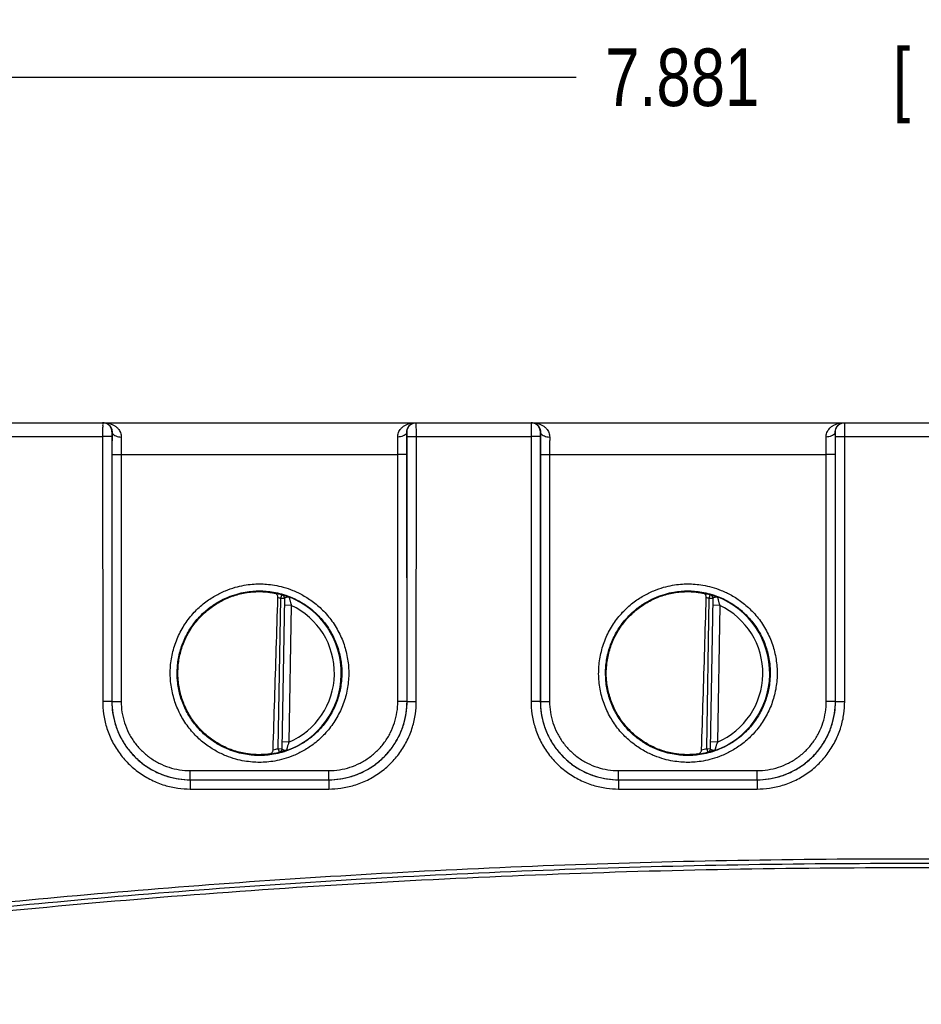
# Model space of a CAD drawing. Header units: inches. Extents: x 0 to 34, y 0 to 22.
# Tile 38 of 94: x 23 to 24.9, y 5.8 to 8. Entities that reach past the tile are written whole.
import ezdxf

# ---------------------------------------------------------------- set-up
doc = ezdxf.new("R2010")
doc.units = ezdxf.units.IN
doc.header["$LTSCALE"] = 1.87
doc.header["$MEASUREMENT"] = 0
doc.layers.get('0').update_dxf_attribs({"linetype": 'CONTINUOUS'})
doc.layers.add('DIMENSIONS', color=7, linetype='CONTINUOUS')
doc.styles.get("Standard").update_dxf_attribs({"font": 'txt', "width": 0.8})
doc.dimstyles.new('DIMSTYLE_2', dxfattribs={"dimtxt": 0.125, "dimasz": 0.18, "dimexe": 0.18, "dimexo": 0.0625, "dimgap": 0.09, "dimtad": 0, "dimtih": 1, "dimtoh": 1, "dimzin": 4, "dimdsep": 46, "dimtxsty": 'STANDARD', "dimblk": '_FILLED', "dimblk1": '_FILLED', "dimblk2": '_FILLED', "dimcen": 0.09, "dimadec": 0, "dimazin": 0, "dimtp": 0.01, "dimtm": 0.01, "dimtfac": 1, "dimtofl": 0, "dimtmove": 0, "dimatfit": 3, "dimldrblk": '_FILLED', "dimfxl": 1, "dimtolj": 1, "dimtzin": 4, "dimarcsym": 0})

# ---------------------------------------------------------------- blocks, each defined once
blk = doc.blocks.new('_FILLED')
at = {"color": 0, "linetype": 'BYBLOCK'}
blk.add_solid([(0, 0), (-1, 0.174), (-1, -0.174)], dxfattribs=at)
blk = doc.blocks.new('*D21')
at = {"layer": 'DIMENSIONS', "color": 2, "linetype": 'CONTINUOUS'}
for p, q in [((21.0022, 6.109), (21.0022, 7.961)), ((28.8829, 5.4595), (28.8829, 7.961)), ((21.0022, 7.836), (24.1676, 7.836)), ((28.8829, 7.836), (25.7176, 7.836))]:
    blk.add_line(p, q, dxfattribs=at)
at = {"layer": 'DIMENSIONS', "color": 2, "linetype": 'CONTINUOUS', "xscale": 0.18, "yscale": 0.18, "zscale": 0.18, "rotation": 180}
blk.add_blockref('_FILLED', (21.0022, 7.836), dxfattribs=at)
at = {"layer": 'DIMENSIONS', "color": 2, "linetype": 'CONTINUOUS', "xscale": 0.18, "yscale": 0.18, "zscale": 0.18}
blk.add_blockref('_FILLED', (28.8829, 7.836), dxfattribs=at)
at = {"layer": 'DIMENSIONS', "color": 2, "linetype": 'CONTINUOUS', "width": 0.8}
for s, p in [('7.881', (24.2301, 7.7735)), ('[', (24.8551, 7.7735)), ('200.17', (24.9551, 7.7735)), (']', (25.5551, 7.7735))]:
    blk.add_text(s, height=0.125, dxfattribs=at).set_placement(p)

msp = doc.modelspace()

# ---------------------------------------------------------------- linework, layer by layer
at = {"color": 7, "linetype": 'CONTINUOUS'}
for p, q in [((21.0499, 7.086), (28.8239, 7.086)), ((22.8904, 7.0558), (23.1394, 7.0558)), ((23.1394, 7.0558), (23.1395, 6.4804)), ((23.1594, 7.056), (23.1595, 6.4806)), ((23.1599, 7.066), (23.1596, 7.066)), ((23.8002, 7.066), (23.7999, 7.066)), ((23.8003, 6.4806), (23.8004, 7.056)), ((23.8203, 6.4804), (23.8204, 7.0558)), ((23.8204, 7.0558), (24.0694, 7.0558)), ((24.0694, 7.0558), (24.0695, 6.4804)), ((24.0894, 7.056), (24.0895, 6.4806)), ((24.0899, 7.066), (24.0896, 7.066)), ((24.7302, 7.066), (24.7299, 7.066)), ((24.7303, 6.4806), (24.7304, 7.056)), ((24.7503, 6.4804), (24.7504, 7.0558)), ((24.7504, 7.0558), (24.9994, 7.0558)), ((23.1597, 7.0168), (23.1596, 6.4807)), ((23.1797, 7.0167), (23.1796, 6.4805)), ((23.1797, 7.0167), (23.7801, 7.0167)), ((23.7802, 6.4805), (23.7801, 7.0167)), ((23.8002, 6.4807), (23.8001, 7.0168)), ((24.0897, 7.0168), (24.0896, 6.4807)), ((24.1097, 7.0167), (24.1096, 6.4805)), ((24.1097, 7.0167), (24.7101, 7.0167)), ((24.7102, 6.4805), (24.7101, 7.0167)), ((24.7302, 6.4807), (24.7301, 7.0168)), ((23.5207, 6.3782), (23.5264, 6.7044)), ((23.5264, 6.7044), (23.5285, 6.712)), ((23.5342, 6.7043), (23.5264, 6.7044)), ((23.5285, 6.712), (23.5285, 6.7123)), ((23.5342, 6.7046), (23.5285, 6.3777)), ((24.4507, 6.3782), (24.4564, 6.7044)), ((24.4564, 6.7044), (24.4585, 6.712)), ((24.4642, 6.7043), (24.4564, 6.7044)), ((24.4585, 6.712), (24.4585, 6.7123)), ((24.4642, 6.7046), (24.4585, 6.3777)), ((23.549, 6.6892), (23.534, 6.6895)), ((23.549, 6.6892), (23.5438, 6.3926)), ((24.479, 6.6892), (24.464, 6.6895)), ((24.479, 6.6892), (24.4738, 6.3926)), ((23.1595, 6.4806), (23.1596, 6.4807)), ((23.8003, 6.4806), (23.8002, 6.4807)), ((24.0895, 6.4806), (24.0896, 6.4807)), ((24.7303, 6.4806), (24.7302, 6.4807)), ((23.5438, 6.3926), (23.5288, 6.3928)), ((24.4738, 6.3926), (24.4588, 6.3928)), ((23.5207, 6.3782), (23.5226, 6.3705)), ((23.5207, 6.3782), (23.5285, 6.378)), ((24.4507, 6.3782), (24.4585, 6.378)), ((24.4507, 6.3782), (24.4526, 6.3705)), ((23.5226, 6.3702), (23.5226, 6.3705)), ((24.4526, 6.3702), (24.4526, 6.3705)), ((23.3295, 6.3107), (23.3295, 6.3305)), ((23.3295, 6.3305), (23.6303, 6.3305)), ((23.6303, 6.3107), (23.6303, 6.3305)), ((24.2595, 6.3107), (24.2595, 6.3305)), ((24.2595, 6.3305), (24.5603, 6.3305)), ((24.5603, 6.3107), (24.5603, 6.3305)), ((23.3295, 6.3107), (23.3295, 6.3107)), ((23.3295, 6.3107), (23.3295, 6.2905)), ((23.3295, 6.3107), (23.6303, 6.3107)), ((23.3295, 6.3107), (23.6303, 6.3107)), ((23.6303, 6.3107), (23.6303, 6.2905)), ((23.6303, 6.3107), (23.6303, 6.3107)), ((24.2595, 6.3107), (24.2595, 6.3107)), ((24.2595, 6.3107), (24.2595, 6.2905)), ((24.2595, 6.3107), (24.5603, 6.3107)), ((24.2595, 6.3107), (24.5603, 6.3107)), ((24.5603, 6.3107), (24.5603, 6.2905)), ((24.5603, 6.3107), (24.5603, 6.3107)), ((23.3295, 6.2905), (23.6303, 6.2905)), ((24.2595, 6.2905), (24.5603, 6.2905))]:
    msp.add_line(p, q, dxfattribs=at)
for centre, radius, start, end in [((23.4799, 6.542), 0.1768, 74.0306, 78.9352), ((24.4099, 6.542), 0.1768, 74.0306, 78.9352), ((23.4799, 6.542), 0.1689, 74.0306, 76.3334), ((23.4799, 6.542), 0.1776, 289.2016, 68.7985), ((24.4099, 6.542), 0.1689, 74.0306, 76.3334), ((24.4099, 6.542), 0.1776, 289.2016, 68.7985), ((23.4799, 6.542), 0.1626, 293.1447, 64.8553), ((24.4099, 6.542), 0.1626, 293.1447, 64.8553), ((23.4799, 6.542), 0.1689, 280.096, 283.9695), ((24.4099, 6.542), 0.1689, 280.096, 283.9695), ((23.4799, 6.542), 0.1768, 277.0061, 283.9694), ((24.4099, 6.542), 0.1768, 277.0061, 283.9694)]:
    msp.add_arc(centre, radius, start, end, dxfattribs=at)
for points, knots in [([(23.1396, 7.086), (23.1393, 7.0861), (23.1398, 7.0844), (23.1393, 7.0828), (23.1396, 7.0789), (23.1394, 7.0744), (23.1394, 7.0687), (23.1394, 7.0624), (23.1394, 7.058), (23.1394, 7.0558)], [0, 0, 0, 0, 0.025148, 0.09929, 0.218686, 0.377144, 0.566769, 0.778117, 1, 1, 1, 1]), ([(23.1596, 7.066), (23.1596, 7.0681), (23.1589, 7.0723), (23.156, 7.078), (23.1515, 7.0825), (23.1459, 7.0854), (23.1417, 7.086), (23.1396, 7.086)], [0, 0, 0, 0, 0.200013, 0.400021, 0.600021, 0.800013, 1, 1, 1, 1]), ([(23.1412, 7.086), (23.1426, 7.086), (23.1451, 7.0858), (23.1487, 7.0846), (23.1518, 7.0828), (23.1544, 7.0806), (23.1565, 7.078), (23.1581, 7.0752), (23.1592, 7.0722), (23.1598, 7.0691), (23.1599, 7.0671), (23.1599, 7.066)], [0, 0, 0, 0, 0.131464, 0.253366, 0.368464, 0.479059, 0.586952, 0.6928, 0.796642, 0.899047, 1, 1, 1, 1]), ([(23.1412, 7.086), (23.144, 7.086), (23.1492, 7.0856), (23.1565, 7.0838), (23.1628, 7.081), (23.1682, 7.0776), (23.1725, 7.0736), (23.1759, 7.0693), (23.1783, 7.0646), (23.1797, 7.0598), (23.1799, 7.0565), (23.1799, 7.0549)], [0, 0, 0, 0, 0.149198, 0.284926, 0.408904, 0.523125, 0.629495, 0.729141, 0.823016, 0.912845, 1, 1, 1, 1]), ([(23.7799, 7.0549), (23.7798, 7.0565), (23.7801, 7.0598), (23.7815, 7.0646), (23.7839, 7.0693), (23.7873, 7.0736), (23.7916, 7.0776), (23.797, 7.081), (23.8033, 7.0838), (23.8106, 7.0856), (23.8158, 7.086), (23.8186, 7.086)], [0, 0, 0, 0, 0.087155, 0.176984, 0.270859, 0.370505, 0.476875, 0.591096, 0.715074, 0.850802, 1, 1, 1, 1]), ([(23.7999, 7.066), (23.7998, 7.0671), (23.7999, 7.0691), (23.8006, 7.0722), (23.8017, 7.0752), (23.8033, 7.078), (23.8054, 7.0806), (23.808, 7.0828), (23.8111, 7.0846), (23.8146, 7.0858), (23.8172, 7.086), (23.8186, 7.086)], [0, 0, 0, 0, 0.100953, 0.203358, 0.3072, 0.413048, 0.520941, 0.631536, 0.746634, 0.868536, 1, 1, 1, 1]), ([(23.8002, 7.066), (23.8002, 7.0681), (23.8009, 7.0723), (23.8038, 7.078), (23.8083, 7.0825), (23.8139, 7.0854), (23.8181, 7.086), (23.8202, 7.086)], [0, 0, 0, 0, 0.200014, 0.400023, 0.600023, 0.800014, 1, 1, 1, 1]), ([(23.8204, 7.0558), (23.8204, 7.058), (23.8204, 7.0624), (23.8204, 7.0687), (23.8204, 7.0744), (23.8202, 7.0789), (23.8205, 7.0828), (23.8199, 7.0844), (23.8205, 7.0861), (23.8202, 7.086)], [0, 0, 0, 0, 0.221883, 0.433231, 0.622856, 0.781314, 0.90071, 0.974852, 1, 1, 1, 1]), ([(24.0696, 7.086), (24.0693, 7.0861), (24.0698, 7.0844), (24.0693, 7.0828), (24.0696, 7.0789), (24.0694, 7.0744), (24.0694, 7.0687), (24.0694, 7.0624), (24.0694, 7.058), (24.0694, 7.0558)], [0, 0, 0, 0, 0.025148, 0.09929, 0.218686, 0.377144, 0.566769, 0.778117, 1, 1, 1, 1]), ([(24.0896, 7.066), (24.0896, 7.0681), (24.0889, 7.0723), (24.086, 7.078), (24.0815, 7.0825), (24.0759, 7.0854), (24.0717, 7.086), (24.0696, 7.086)], [0, 0, 0, 0, 0.200013, 0.400021, 0.600021, 0.800013, 1, 1, 1, 1]), ([(24.0712, 7.086), (24.0726, 7.086), (24.0751, 7.0858), (24.0787, 7.0846), (24.0818, 7.0828), (24.0844, 7.0806), (24.0865, 7.078), (24.0881, 7.0752), (24.0892, 7.0722), (24.0898, 7.0691), (24.0899, 7.0671), (24.0899, 7.066)], [0, 0, 0, 0, 0.131464, 0.253366, 0.368464, 0.479059, 0.586952, 0.6928, 0.796642, 0.899047, 1, 1, 1, 1]), ([(24.0712, 7.086), (24.074, 7.086), (24.0792, 7.0856), (24.0865, 7.0838), (24.0928, 7.081), (24.0982, 7.0776), (24.1025, 7.0736), (24.1059, 7.0693), (24.1083, 7.0646), (24.1097, 7.0598), (24.1099, 7.0565), (24.1099, 7.0549)], [0, 0, 0, 0, 0.149198, 0.284926, 0.408904, 0.523125, 0.629495, 0.729141, 0.823016, 0.912845, 1, 1, 1, 1]), ([(24.7099, 7.0549), (24.7098, 7.0565), (24.7101, 7.0598), (24.7115, 7.0646), (24.7139, 7.0693), (24.7173, 7.0736), (24.7216, 7.0776), (24.727, 7.081), (24.7333, 7.0838), (24.7406, 7.0856), (24.7458, 7.086), (24.7486, 7.086)], [0, 0, 0, 0, 0.087155, 0.176984, 0.270859, 0.370505, 0.476875, 0.591096, 0.715074, 0.850802, 1, 1, 1, 1]), ([(24.7299, 7.066), (24.7298, 7.0671), (24.7299, 7.0691), (24.7306, 7.0722), (24.7317, 7.0752), (24.7333, 7.078), (24.7354, 7.0806), (24.738, 7.0828), (24.7411, 7.0846), (24.7446, 7.0858), (24.7472, 7.086), (24.7486, 7.086)], [0, 0, 0, 0, 0.100953, 0.203358, 0.3072, 0.413048, 0.520941, 0.631536, 0.746634, 0.868536, 1, 1, 1, 1]), ([(24.7302, 7.066), (24.7302, 7.0681), (24.7309, 7.0723), (24.7338, 7.078), (24.7383, 7.0825), (24.7439, 7.0854), (24.7481, 7.086), (24.7502, 7.086)], [0, 0, 0, 0, 0.200014, 0.400023, 0.600023, 0.800014, 1, 1, 1, 1]), ([(24.7504, 7.0558), (24.7504, 7.058), (24.7504, 7.0624), (24.7504, 7.0687), (24.7504, 7.0744), (24.7502, 7.0789), (24.7505, 7.0828), (24.7499, 7.0844), (24.7505, 7.0861), (24.7502, 7.086)], [0, 0, 0, 0, 0.221883, 0.433231, 0.622856, 0.781314, 0.90071, 0.974852, 1, 1, 1, 1]), ([(23.1594, 7.056), (23.1591, 7.0558), (23.1577, 7.056), (23.155, 7.0558), (23.1507, 7.0559), (23.1453, 7.0558), (23.1414, 7.0558), (23.1394, 7.0558)], [0, 0, 0, 0, 0.053268, 0.197128, 0.417842, 0.694288, 1, 1, 1, 1]), ([(23.1596, 7.066), (23.1592, 7.0661), (23.1597, 7.0648), (23.1594, 7.0638), (23.1595, 7.0621), (23.1594, 7.0603), (23.1594, 7.0582), (23.1594, 7.0567), (23.1594, 7.056)], [0, 0, 0, 0, 0.099317, 0.218546, 0.376831, 0.566383, 0.777876, 1, 1, 1, 1]), ([(23.1599, 7.066), (23.1599, 7.062), (23.1598, 7.0538), (23.1597, 7.0414), (23.1597, 7.029), (23.1597, 7.0208), (23.1597, 7.0168)], [0, 0, 0, 0, 0.244053, 0.502114, 0.758776, 1, 1, 1, 1]), ([(23.1599, 7.066), (23.16, 7.0649), (23.1608, 7.0623), (23.1639, 7.0592), (23.1684, 7.0568), (23.1739, 7.0553), (23.1779, 7.055), (23.1799, 7.0549)], [0, 0, 0, 0, 0.143987, 0.314094, 0.518321, 0.751254, 1, 1, 1, 1]), ([(23.7999, 7.066), (23.7998, 7.0649), (23.799, 7.0623), (23.7958, 7.0592), (23.7914, 7.0568), (23.7859, 7.0553), (23.7819, 7.055), (23.7799, 7.0549)], [0, 0, 0, 0, 0.143987, 0.314095, 0.518322, 0.751255, 1, 1, 1, 1]), ([(23.8001, 7.0168), (23.8001, 7.0208), (23.8001, 7.029), (23.8001, 7.0414), (23.8, 7.0538), (23.7999, 7.0621), (23.7999, 7.066)], [0, 0, 0, 0, 0.24161, 0.498454, 0.756416, 1, 1, 1, 1]), ([(23.8004, 7.056), (23.8004, 7.0567), (23.8004, 7.0582), (23.8004, 7.0603), (23.8003, 7.0621), (23.8004, 7.0638), (23.8001, 7.0648), (23.8005, 7.0661), (23.8002, 7.066)], [0, 0, 0, 0, 0.222124, 0.433617, 0.623169, 0.781454, 0.900683, 1, 1, 1, 1]), ([(23.8004, 7.056), (23.8007, 7.0558), (23.8021, 7.056), (23.8048, 7.0558), (23.8091, 7.0559), (23.8145, 7.0558), (23.8183, 7.0558), (23.8204, 7.0558)], [0, 0, 0, 0, 0.053268, 0.197128, 0.417843, 0.694288, 1, 1, 1, 1]), ([(24.0894, 7.056), (24.0891, 7.0558), (24.0877, 7.056), (24.085, 7.0558), (24.0807, 7.0559), (24.0753, 7.0558), (24.0714, 7.0558), (24.0694, 7.0558)], [0, 0, 0, 0, 0.053268, 0.197128, 0.417842, 0.694288, 1, 1, 1, 1]), ([(24.0896, 7.066), (24.0892, 7.0661), (24.0897, 7.0648), (24.0894, 7.0638), (24.0895, 7.0621), (24.0894, 7.0603), (24.0894, 7.0582), (24.0894, 7.0567), (24.0894, 7.056)], [0, 0, 0, 0, 0.099317, 0.218546, 0.376831, 0.566383, 0.777876, 1, 1, 1, 1]), ([(24.0899, 7.066), (24.0899, 7.062), (24.0898, 7.0538), (24.0897, 7.0414), (24.0897, 7.029), (24.0897, 7.0208), (24.0897, 7.0168)], [0, 0, 0, 0, 0.244053, 0.502114, 0.758776, 1, 1, 1, 1]), ([(24.0899, 7.066), (24.09, 7.0649), (24.0908, 7.0623), (24.0939, 7.0592), (24.0984, 7.0568), (24.1039, 7.0553), (24.1079, 7.055), (24.1099, 7.0549)], [0, 0, 0, 0, 0.143987, 0.314094, 0.518321, 0.751254, 1, 1, 1, 1]), ([(24.7299, 7.066), (24.7298, 7.0649), (24.729, 7.0623), (24.7258, 7.0592), (24.7214, 7.0568), (24.7159, 7.0553), (24.7119, 7.055), (24.7099, 7.0549)], [0, 0, 0, 0, 0.143987, 0.314095, 0.518322, 0.751255, 1, 1, 1, 1]), ([(24.7301, 7.0168), (24.7301, 7.0208), (24.7301, 7.029), (24.7301, 7.0414), (24.73, 7.0538), (24.7299, 7.0621), (24.7299, 7.066)], [0, 0, 0, 0, 0.24161, 0.498454, 0.756416, 1, 1, 1, 1]), ([(24.7304, 7.056), (24.7304, 7.0567), (24.7304, 7.0582), (24.7304, 7.0603), (24.7303, 7.0621), (24.7304, 7.0638), (24.7301, 7.0648), (24.7305, 7.0661), (24.7302, 7.066)], [0, 0, 0, 0, 0.222124, 0.433617, 0.623169, 0.781454, 0.900683, 1, 1, 1, 1]), ([(24.7304, 7.056), (24.7307, 7.0558), (24.7321, 7.056), (24.7348, 7.0558), (24.7391, 7.0559), (24.7445, 7.0558), (24.7483, 7.0558), (24.7504, 7.0558)], [0, 0, 0, 0, 0.053268, 0.197128, 0.417843, 0.694288, 1, 1, 1, 1]), ([(23.1799, 7.0549), (23.1799, 7.0518), (23.1798, 7.0454), (23.1797, 7.0357), (23.1797, 7.0261), (23.1797, 7.0197), (23.1797, 7.0167)], [0, 0, 0, 0, 0.244531, 0.502514, 0.758998, 1, 1, 1, 1]), ([(23.7801, 7.0167), (23.7801, 7.0197), (23.7801, 7.0261), (23.7801, 7.0357), (23.78, 7.0454), (23.7799, 7.0518), (23.7799, 7.0549)], [0, 0, 0, 0, 0.241394, 0.498057, 0.755929, 1, 1, 1, 1]), ([(24.1099, 7.0549), (24.1099, 7.0518), (24.1098, 7.0454), (24.1097, 7.0357), (24.1097, 7.0261), (24.1097, 7.0197), (24.1097, 7.0167)], [0, 0, 0, 0, 0.244531, 0.502514, 0.758998, 1, 1, 1, 1]), ([(24.7101, 7.0167), (24.7101, 7.0197), (24.7101, 7.0261), (24.7101, 7.0357), (24.71, 7.0454), (24.7099, 7.0518), (24.7099, 7.0549)], [0, 0, 0, 0, 0.241394, 0.498057, 0.755929, 1, 1, 1, 1]), ([(23.1597, 7.0168), (23.16, 7.0167), (23.1614, 7.0169), (23.1641, 7.0166), (23.1684, 7.0167), (23.1737, 7.0167), (23.1776, 7.0167), (23.1797, 7.0167)], [0, 0, 0, 0, 0.053268, 0.197128, 0.417842, 0.694288, 1, 1, 1, 1]), ([(23.8001, 7.0168), (23.7998, 7.0167), (23.7984, 7.0169), (23.7957, 7.0166), (23.7914, 7.0167), (23.7861, 7.0167), (23.7822, 7.0167), (23.7801, 7.0167)], [0, 0, 0, 0, 0.053268, 0.197128, 0.417843, 0.694288, 1, 1, 1, 1]), ([(24.0897, 7.0168), (24.09, 7.0167), (24.0914, 7.0169), (24.0941, 7.0166), (24.0984, 7.0167), (24.1037, 7.0167), (24.1076, 7.0167), (24.1097, 7.0167)], [0, 0, 0, 0, 0.053268, 0.197128, 0.417842, 0.694288, 1, 1, 1, 1]), ([(24.7301, 7.0168), (24.7298, 7.0167), (24.7284, 7.0169), (24.7257, 7.0166), (24.7214, 7.0167), (24.7161, 7.0167), (24.7122, 7.0167), (24.7101, 7.0167)], [0, 0, 0, 0, 0.053268, 0.197128, 0.417843, 0.694288, 1, 1, 1, 1]), ([(23.4799, 6.3484), (23.4748, 6.3484), (23.4638, 6.3489), (23.4466, 6.351), (23.4275, 6.3553), (23.4067, 6.3623), (23.3846, 6.3729), (23.3618, 6.3877), (23.3395, 6.4075), (23.3194, 6.432), (23.3033, 6.4604), (23.292, 6.4914), (23.2861, 6.5238), (23.2858, 6.5568), (23.2911, 6.5893), (23.3017, 6.6205), (23.3174, 6.6493), (23.3372, 6.6744), (23.3595, 6.6948), (23.3826, 6.7103), (23.4051, 6.7213), (23.4262, 6.7287), (23.4458, 6.7331), (23.4635, 6.7354), (23.4746, 6.7359), (23.4799, 6.7359)], [0, 0, 0, 0, 0.025355, 0.053845, 0.085847, 0.121714, 0.161785, 0.206428, 0.255653, 0.3082, 0.362034, 0.416033, 0.470009, 0.523935, 0.577893, 0.631893, 0.685784, 0.738742, 0.788831, 0.834452, 0.875421, 0.912119, 0.944879, 0.97405, 1, 1, 1, 1]), ([(23.4799, 6.7359), (23.485, 6.7359), (23.496, 6.7354), (23.5133, 6.7333), (23.5324, 6.729), (23.5532, 6.7219), (23.5753, 6.7114), (23.5982, 6.6964), (23.6205, 6.6766), (23.6405, 6.6521), (23.6566, 6.6237), (23.6679, 6.5927), (23.6737, 6.5602), (23.674, 6.5273), (23.6687, 6.4947), (23.658, 6.4636), (23.6422, 6.4348), (23.6225, 6.4098), (23.6001, 6.3894), (23.5771, 6.3739), (23.5546, 6.3629), (23.5335, 6.3556), (23.514, 6.3512), (23.4963, 6.3489), (23.4851, 6.3484), (23.4799, 6.3484)], [0, 0, 0, 0, 0.025385, 0.053916, 0.085966, 0.121888, 0.162018, 0.206725, 0.256007, 0.30859, 0.362439, 0.416441, 0.470418, 0.524348, 0.578312, 0.632319, 0.686204, 0.739132, 0.789165, 0.834717, 0.875619, 0.912255, 0.944959, 0.974083, 1, 1, 1, 1]), ([(24.4099, 6.3484), (24.4048, 6.3484), (24.3938, 6.3489), (24.3766, 6.351), (24.3575, 6.3553), (24.3367, 6.3623), (24.3146, 6.3729), (24.2918, 6.3877), (24.2695, 6.4075), (24.2494, 6.432), (24.2333, 6.4604), (24.222, 6.4914), (24.2161, 6.5238), (24.2158, 6.5568), (24.2211, 6.5893), (24.2317, 6.6205), (24.2474, 6.6493), (24.2672, 6.6744), (24.2895, 6.6948), (24.3126, 6.7103), (24.3351, 6.7213), (24.3562, 6.7287), (24.3758, 6.7331), (24.3935, 6.7354), (24.4046, 6.7359), (24.4099, 6.7359)], [0, 0, 0, 0, 0.025355, 0.053845, 0.085847, 0.121714, 0.161785, 0.206428, 0.255653, 0.3082, 0.362034, 0.416033, 0.470009, 0.523935, 0.577893, 0.631893, 0.685784, 0.738742, 0.788831, 0.834452, 0.875421, 0.912119, 0.944879, 0.97405, 1, 1, 1, 1]), ([(24.4099, 6.7359), (24.415, 6.7359), (24.426, 6.7354), (24.4433, 6.7333), (24.4624, 6.729), (24.4832, 6.7219), (24.5053, 6.7114), (24.5282, 6.6964), (24.5505, 6.6766), (24.5705, 6.6521), (24.5866, 6.6237), (24.5979, 6.5927), (24.6037, 6.5602), (24.604, 6.5273), (24.5987, 6.4947), (24.588, 6.4636), (24.5722, 6.4348), (24.5525, 6.4098), (24.5301, 6.3894), (24.5071, 6.3739), (24.4846, 6.3629), (24.4635, 6.3556), (24.444, 6.3512), (24.4263, 6.3489), (24.4151, 6.3484), (24.4099, 6.3484)], [0, 0, 0, 0, 0.025385, 0.053916, 0.085966, 0.121888, 0.162018, 0.206725, 0.256007, 0.30859, 0.362439, 0.416441, 0.470418, 0.524348, 0.578312, 0.632319, 0.686204, 0.739132, 0.789165, 0.834717, 0.875619, 0.912255, 0.944959, 0.974083, 1, 1, 1, 1]), ([(23.4799, 6.3633), (23.4752, 6.3633), (23.4651, 6.3637), (23.4491, 6.3657), (23.4315, 6.3696), (23.4124, 6.3761), (23.392, 6.3858), (23.3709, 6.3996), (23.3503, 6.4178), (23.3318, 6.4404), (23.3169, 6.4666), (23.3065, 6.4952), (23.3011, 6.5251), (23.3008, 6.5555), (23.3057, 6.5855), (23.3155, 6.6143), (23.33, 6.6409), (23.3482, 6.664), (23.3688, 6.6829), (23.3901, 6.6972), (23.4109, 6.7073), (23.4304, 6.7141), (23.4484, 6.7182), (23.4647, 6.7203), (23.475, 6.7207), (23.4799, 6.7207)], [0, 0, 0, 0, 0.025365, 0.053855, 0.085856, 0.121722, 0.161792, 0.206435, 0.255664, 0.308218, 0.362055, 0.416054, 0.470029, 0.523954, 0.57791, 0.631909, 0.685802, 0.738762, 0.78885, 0.834465, 0.875428, 0.912122, 0.944878, 0.974046, 1, 1, 1, 1]), ([(23.4504, 6.3674), (23.4406, 6.3691), (23.4214, 6.374), (23.3943, 6.3861), (23.3695, 6.4025), (23.3478, 6.4228), (23.3298, 6.4465), (23.316, 6.4728), (23.3067, 6.501), (23.3023, 6.5304), (23.3028, 6.5601), (23.3083, 6.5893), (23.3185, 6.6172), (23.3333, 6.643), (23.3521, 6.6659), (23.3745, 6.6855), (23.3998, 6.701), (23.4273, 6.7121), (23.4467, 6.7164), (23.4565, 6.7177)], [0, 0, 0, 0, 0.058897, 0.11766, 0.176577, 0.235326, 0.294211, 0.352993, 0.411825, 0.470648, 0.529443, 0.588284, 0.647079, 0.705904, 0.764733, 0.823527, 0.882397, 0.941175, 1, 1, 1, 1]), ([(23.4565, 6.7177), (23.4591, 6.718), (23.4643, 6.7186), (23.4722, 6.7191), (23.4773, 6.7192), (23.4799, 6.7192)], [0, 0, 0, 0, 0.338811, 0.67242, 1, 1, 1, 1]), ([(23.4799, 6.7207), (23.4846, 6.7207), (23.4947, 6.7203), (23.5107, 6.7183), (23.5283, 6.7144), (23.5475, 6.7079), (23.5679, 6.6981), (23.589, 6.6844), (23.6096, 6.6661), (23.6281, 6.6434), (23.643, 6.6172), (23.6533, 6.5886), (23.6587, 6.5587), (23.6589, 6.5283), (23.654, 6.4983), (23.6442, 6.4695), (23.6297, 6.443), (23.6114, 6.4199), (23.5908, 6.4011), (23.5696, 6.3868), (23.5488, 6.3767), (23.5293, 6.3699), (23.5113, 6.3658), (23.495, 6.3637), (23.4847, 6.3633), (23.4799, 6.3633)], [0, 0, 0, 0, 0.025394, 0.053924, 0.085972, 0.121893, 0.162021, 0.206727, 0.256013, 0.308601, 0.362453, 0.416455, 0.47043, 0.524359, 0.578322, 0.632328, 0.686216, 0.739146, 0.789178, 0.834726, 0.875623, 0.912255, 0.944956, 0.974079, 1, 1, 1, 1]), ([(23.4799, 6.7192), (23.483, 6.7192), (23.489, 6.719), (23.4979, 6.7182), (23.5061, 6.717), (23.5113, 6.716), (23.5138, 6.7155)], [0, 0, 0, 0, 0.270703, 0.53172, 0.776883, 1, 1, 1, 1]), ([(23.5198, 6.7061), (23.5198, 6.7069), (23.5197, 6.7085), (23.5191, 6.7108), (23.5179, 6.713), (23.5161, 6.7147), (23.5146, 6.7153), (23.5138, 6.7155)], [0, 0, 0, 0, 0.189712, 0.396998, 0.599616, 0.797564, 1, 1, 1, 1]), ([(24.4099, 6.3633), (24.4052, 6.3633), (24.3951, 6.3637), (24.3791, 6.3657), (24.3615, 6.3696), (24.3424, 6.3761), (24.322, 6.3858), (24.3009, 6.3996), (24.2803, 6.4178), (24.2618, 6.4404), (24.2469, 6.4666), (24.2365, 6.4952), (24.2311, 6.5251), (24.2308, 6.5555), (24.2357, 6.5855), (24.2455, 6.6143), (24.26, 6.6409), (24.2782, 6.664), (24.2988, 6.6829), (24.3201, 6.6972), (24.3409, 6.7073), (24.3604, 6.7141), (24.3784, 6.7182), (24.3947, 6.7203), (24.405, 6.7207), (24.4099, 6.7207)], [0, 0, 0, 0, 0.025365, 0.053855, 0.085856, 0.121722, 0.161792, 0.206435, 0.255664, 0.308218, 0.362055, 0.416054, 0.470029, 0.523954, 0.57791, 0.631909, 0.685802, 0.738762, 0.78885, 0.834465, 0.875428, 0.912122, 0.944878, 0.974046, 1, 1, 1, 1]), ([(24.3804, 6.3674), (24.3706, 6.3691), (24.3514, 6.374), (24.3243, 6.3861), (24.2995, 6.4025), (24.2778, 6.4228), (24.2598, 6.4465), (24.246, 6.4728), (24.2367, 6.501), (24.2323, 6.5304), (24.2328, 6.5601), (24.2383, 6.5893), (24.2485, 6.6172), (24.2633, 6.643), (24.2821, 6.6659), (24.3045, 6.6855), (24.3298, 6.701), (24.3573, 6.7121), (24.3767, 6.7164), (24.3865, 6.7177)], [0, 0, 0, 0, 0.058897, 0.11766, 0.176577, 0.235326, 0.294211, 0.352993, 0.411825, 0.470648, 0.529443, 0.588284, 0.647079, 0.705904, 0.764733, 0.823527, 0.882397, 0.941175, 1, 1, 1, 1]), ([(24.3865, 6.7177), (24.3891, 6.718), (24.3943, 6.7186), (24.4022, 6.7191), (24.4073, 6.7192), (24.4099, 6.7192)], [0, 0, 0, 0, 0.338811, 0.67242, 1, 1, 1, 1]), ([(24.4099, 6.7207), (24.4146, 6.7207), (24.4247, 6.7203), (24.4407, 6.7183), (24.4583, 6.7144), (24.4775, 6.7079), (24.4979, 6.6981), (24.519, 6.6844), (24.5396, 6.6661), (24.5581, 6.6434), (24.573, 6.6172), (24.5833, 6.5886), (24.5887, 6.5587), (24.5889, 6.5283), (24.584, 6.4983), (24.5742, 6.4695), (24.5597, 6.443), (24.5414, 6.4199), (24.5208, 6.4011), (24.4996, 6.3868), (24.4788, 6.3767), (24.4593, 6.3699), (24.4413, 6.3658), (24.425, 6.3637), (24.4147, 6.3633), (24.4099, 6.3633)], [0, 0, 0, 0, 0.025394, 0.053924, 0.085972, 0.121893, 0.162021, 0.206727, 0.256013, 0.308601, 0.362453, 0.416455, 0.47043, 0.524359, 0.578322, 0.632328, 0.686216, 0.739146, 0.789178, 0.834726, 0.875623, 0.912255, 0.944956, 0.974079, 1, 1, 1, 1]), ([(24.4099, 6.7192), (24.413, 6.7192), (24.419, 6.719), (24.4279, 6.7182), (24.4361, 6.717), (24.4413, 6.716), (24.4438, 6.7155)], [0, 0, 0, 0, 0.270703, 0.53172, 0.776883, 1, 1, 1, 1]), ([(24.4498, 6.7061), (24.4498, 6.7069), (24.4497, 6.7085), (24.4491, 6.7108), (24.4479, 6.713), (24.4461, 6.7147), (24.4446, 6.7153), (24.4438, 6.7155)], [0, 0, 0, 0, 0.189712, 0.396998, 0.599616, 0.797564, 1, 1, 1, 1]), ([(23.5095, 6.3758), (23.5107, 6.4122), (23.513, 6.4853), (23.5165, 6.5954), (23.5187, 6.6691), (23.5198, 6.7061)], [0, 0, 0, 0, 0.330502, 0.663842, 1, 1, 1, 1]), ([(23.5285, 6.7123), (23.5285, 6.7127), (23.5298, 6.712), (23.531, 6.7119), (23.5332, 6.7112), (23.5361, 6.7104), (23.5399, 6.7091), (23.5426, 6.7082), (23.5441, 6.7076)], [0, 0, 0, 0, 0.05843, 0.143197, 0.275079, 0.460917, 0.704643, 1, 1, 1, 1]), ([(23.5342, 6.7046), (23.5343, 6.7058), (23.5338, 6.7081), (23.5317, 6.7109), (23.5296, 6.712), (23.5285, 6.7123)], [0, 0, 0, 0, 0.333314, 0.666646, 1, 1, 1, 1]), ([(23.5338, 6.707), (23.5335, 6.7078), (23.5327, 6.7092), (23.5309, 6.711), (23.5293, 6.7117), (23.5285, 6.712)], [0, 0, 0, 0, 0.313031, 0.656507, 1, 1, 1, 1]), ([(23.5341, 6.7057), (23.5341, 6.7061), (23.534, 6.7065), (23.5338, 6.707), (23.5338, 6.707)], [0, 0, 0, 0, 0.832989, 1, 1, 1, 1]), ([(23.5342, 6.7046), (23.5342, 6.7048), (23.5344, 6.7052), (23.5349, 6.7058), (23.5358, 6.7064), (23.5372, 6.7069), (23.539, 6.7075), (23.5414, 6.708), (23.5432, 6.7079), (23.5441, 6.7076)], [0, 0, 0, 0, 0.049025, 0.114182, 0.20804, 0.340084, 0.516677, 0.73845, 1, 1, 1, 1]), ([(23.5441, 6.7076), (23.5441, 6.7075), (23.5442, 6.7072), (23.5443, 6.7066), (23.5445, 6.7058), (23.5448, 6.7047), (23.5451, 6.7033), (23.5456, 6.7014), (23.5462, 6.6991), (23.5469, 6.6962), (23.5479, 6.6929), (23.5486, 6.6905), (23.549, 6.6892)], [0, 0, 0, 0, 0.020409, 0.047182, 0.088522, 0.147231, 0.22584, 0.326568, 0.45194, 0.605074, 0.788096, 1, 1, 1, 1]), ([(24.4395, 6.3758), (24.4407, 6.4122), (24.443, 6.4853), (24.4465, 6.5954), (24.4487, 6.6691), (24.4498, 6.7061)], [0, 0, 0, 0, 0.330502, 0.663842, 1, 1, 1, 1]), ([(24.4585, 6.7123), (24.4585, 6.7127), (24.4598, 6.712), (24.461, 6.7119), (24.4632, 6.7112), (24.4661, 6.7104), (24.4699, 6.7091), (24.4726, 6.7082), (24.4741, 6.7076)], [0, 0, 0, 0, 0.05843, 0.143197, 0.275079, 0.460917, 0.704643, 1, 1, 1, 1]), ([(24.4642, 6.7046), (24.4643, 6.7058), (24.4638, 6.7081), (24.4617, 6.7109), (24.4596, 6.712), (24.4585, 6.7123)], [0, 0, 0, 0, 0.333314, 0.666646, 1, 1, 1, 1]), ([(24.4638, 6.707), (24.4635, 6.7078), (24.4627, 6.7092), (24.4609, 6.711), (24.4593, 6.7117), (24.4585, 6.712)], [0, 0, 0, 0, 0.313031, 0.656507, 1, 1, 1, 1]), ([(24.4641, 6.7057), (24.4641, 6.7061), (24.464, 6.7065), (24.4638, 6.707), (24.4638, 6.707)], [0, 0, 0, 0, 0.832989, 1, 1, 1, 1]), ([(24.4642, 6.7046), (24.4642, 6.7048), (24.4644, 6.7052), (24.4649, 6.7058), (24.4658, 6.7064), (24.4672, 6.7069), (24.469, 6.7075), (24.4714, 6.708), (24.4732, 6.7079), (24.4741, 6.7076)], [0, 0, 0, 0, 0.049025, 0.114182, 0.20804, 0.340084, 0.516677, 0.73845, 1, 1, 1, 1]), ([(24.4741, 6.7076), (24.4741, 6.7075), (24.4742, 6.7072), (24.4743, 6.7066), (24.4745, 6.7058), (24.4748, 6.7047), (24.4751, 6.7033), (24.4756, 6.7014), (24.4762, 6.6991), (24.4769, 6.6962), (24.4779, 6.6929), (24.4786, 6.6905), (24.479, 6.6892)], [0, 0, 0, 0, 0.020409, 0.047182, 0.088522, 0.147231, 0.22584, 0.326568, 0.45194, 0.605074, 0.788096, 1, 1, 1, 1]), ([(23.1595, 6.4806), (23.1592, 6.4805), (23.1578, 6.4807), (23.1551, 6.4804), (23.1508, 6.4805), (23.1454, 6.4804), (23.1415, 6.4804), (23.1395, 6.4804)], [0, 0, 0, 0, 0.053268, 0.197126, 0.41784, 0.694286, 1, 1, 1, 1]), ([(23.1395, 6.4804), (23.1395, 6.4716), (23.1408, 6.453), (23.1471, 6.4246), (23.1583, 6.3961), (23.1743, 6.3694), (23.1945, 6.3456), (23.2182, 6.3255), (23.2449, 6.3094), (23.2734, 6.2981), (23.3019, 6.2918), (23.3206, 6.2905), (23.3295, 6.2905)], [0, 0, 0, 0, 0.088991, 0.187422, 0.29107, 0.39608, 0.499576, 0.603049, 0.708043, 0.811801, 0.91052, 1, 1, 1, 1]), ([(23.1595, 6.4806), (23.1595, 6.4727), (23.1607, 6.456), (23.1663, 6.4306), (23.1763, 6.4051), (23.1907, 6.3812), (23.2087, 6.36), (23.2299, 6.342), (23.2538, 6.3276), (23.2793, 6.3175), (23.3048, 6.3119), (23.3215, 6.3107), (23.3295, 6.3107)], [0, 0, 0, 0, 0.089141, 0.18756, 0.291173, 0.396129, 0.499565, 0.602979, 0.707923, 0.811651, 0.910363, 1, 1, 1, 1]), ([(23.1596, 6.4807), (23.1599, 6.4805), (23.1613, 6.4808), (23.164, 6.4805), (23.1683, 6.4806), (23.1737, 6.4805), (23.1775, 6.4805), (23.1796, 6.4805)], [0, 0, 0, 0, 0.053269, 0.19713, 0.417845, 0.69429, 1, 1, 1, 1]), ([(23.1596, 6.4807), (23.1596, 6.4719), (23.161, 6.4542), (23.1672, 6.4282), (23.1774, 6.4034), (23.1914, 6.3804), (23.2089, 6.36), (23.2293, 6.3425), (23.2523, 6.3285), (23.2771, 6.3183), (23.303, 6.3121), (23.3207, 6.3107), (23.3295, 6.3107)], [0, 0, 0, 0, 0.099144, 0.199017, 0.299359, 0.399818, 0.500181, 0.600546, 0.701011, 0.801324, 0.901091, 1, 1, 1, 1]), ([(23.1796, 6.4805), (23.1796, 6.4728), (23.1808, 6.4571), (23.1862, 6.4342), (23.1953, 6.4123), (23.2077, 6.392), (23.2231, 6.374), (23.2411, 6.3586), (23.2614, 6.3462), (23.2833, 6.3372), (23.3062, 6.3317), (23.3218, 6.3305), (23.3295, 6.3305)], [0, 0, 0, 0, 0.098995, 0.198902, 0.299281, 0.399783, 0.500192, 0.600602, 0.701105, 0.801453, 0.90125, 1, 1, 1, 1]), ([(23.6303, 6.3107), (23.6391, 6.3107), (23.6567, 6.3121), (23.6827, 6.3183), (23.7075, 6.3285), (23.7304, 6.3425), (23.7509, 6.36), (23.7684, 6.3804), (23.7824, 6.4033), (23.7926, 6.4282), (23.7988, 6.4542), (23.8002, 6.4719), (23.8002, 6.4807)], [0, 0, 0, 0, 0.098888, 0.198641, 0.298949, 0.399414, 0.499782, 0.600144, 0.700605, 0.800953, 0.900839, 1, 1, 1, 1]), ([(23.6303, 6.3107), (23.6382, 6.3107), (23.655, 6.3118), (23.6804, 6.3175), (23.7059, 6.3276), (23.7298, 6.3419), (23.751, 6.3599), (23.7691, 6.3811), (23.7834, 6.405), (23.7935, 6.4305), (23.7991, 6.4559), (23.8003, 6.4727), (23.8003, 6.4806)], [0, 0, 0, 0, 0.089399, 0.18795, 0.29161, 0.396564, 0.499991, 0.603412, 0.708356, 0.812037, 0.910617, 1, 1, 1, 1]), ([(23.6303, 6.3305), (23.638, 6.3305), (23.6536, 6.3317), (23.6765, 6.3372), (23.6984, 6.3462), (23.7187, 6.3586), (23.7367, 6.374), (23.7521, 6.392), (23.7645, 6.4123), (23.7735, 6.4342), (23.779, 6.4571), (23.7802, 6.4728), (23.7802, 6.4805)], [0, 0, 0, 0, 0.098738, 0.198522, 0.298866, 0.399373, 0.499787, 0.600194, 0.700694, 0.801078, 0.900996, 1, 1, 1, 1]), ([(23.6303, 6.2905), (23.6392, 6.2905), (23.6578, 6.2918), (23.6862, 6.2981), (23.7148, 6.3094), (23.7415, 6.3254), (23.7652, 6.3455), (23.7854, 6.3693), (23.8014, 6.396), (23.8127, 6.4245), (23.819, 6.4529), (23.8203, 6.4716), (23.8203, 6.4804)], [0, 0, 0, 0, 0.089246, 0.187809, 0.291503, 0.39651, 0.499998, 0.603477, 0.708471, 0.812183, 0.910772, 1, 1, 1, 1]), ([(23.8002, 6.4807), (23.7999, 6.4805), (23.7985, 6.4808), (23.7958, 6.4805), (23.7915, 6.4806), (23.7861, 6.4805), (23.7823, 6.4805), (23.7802, 6.4805)], [0, 0, 0, 0, 0.053268, 0.197128, 0.417842, 0.694288, 1, 1, 1, 1]), ([(23.8003, 6.4806), (23.8006, 6.4805), (23.802, 6.4807), (23.8047, 6.4804), (23.809, 6.4805), (23.8144, 6.4804), (23.8183, 6.4804), (23.8203, 6.4804)], [0, 0, 0, 0, 0.053268, 0.197128, 0.417842, 0.694288, 1, 1, 1, 1]), ([(24.0895, 6.4806), (24.0892, 6.4805), (24.0878, 6.4807), (24.0851, 6.4804), (24.0808, 6.4805), (24.0754, 6.4804), (24.0715, 6.4804), (24.0695, 6.4804)], [0, 0, 0, 0, 0.053268, 0.197126, 0.41784, 0.694286, 1, 1, 1, 1]), ([(24.0695, 6.4804), (24.0695, 6.4716), (24.0708, 6.453), (24.0771, 6.4246), (24.0883, 6.3961), (24.1043, 6.3694), (24.1245, 6.3456), (24.1482, 6.3255), (24.1749, 6.3094), (24.2034, 6.2981), (24.2319, 6.2918), (24.2506, 6.2905), (24.2595, 6.2905)], [0, 0, 0, 0, 0.088991, 0.187422, 0.29107, 0.39608, 0.499576, 0.603049, 0.708043, 0.811801, 0.91052, 1, 1, 1, 1]), ([(24.0895, 6.4806), (24.0895, 6.4727), (24.0907, 6.456), (24.0963, 6.4306), (24.1063, 6.4051), (24.1207, 6.3812), (24.1387, 6.36), (24.1599, 6.342), (24.1838, 6.3276), (24.2093, 6.3175), (24.2348, 6.3119), (24.2515, 6.3107), (24.2595, 6.3107)], [0, 0, 0, 0, 0.089141, 0.18756, 0.291173, 0.396129, 0.499565, 0.602979, 0.707923, 0.811651, 0.910363, 1, 1, 1, 1]), ([(24.0896, 6.4807), (24.0899, 6.4805), (24.0913, 6.4808), (24.094, 6.4805), (24.0983, 6.4806), (24.1037, 6.4805), (24.1075, 6.4805), (24.1096, 6.4805)], [0, 0, 0, 0, 0.053269, 0.19713, 0.417845, 0.69429, 1, 1, 1, 1]), ([(24.0896, 6.4807), (24.0896, 6.4719), (24.091, 6.4542), (24.0972, 6.4282), (24.1074, 6.4034), (24.1214, 6.3804), (24.1389, 6.36), (24.1593, 6.3425), (24.1823, 6.3285), (24.2071, 6.3183), (24.233, 6.3121), (24.2507, 6.3107), (24.2595, 6.3107)], [0, 0, 0, 0, 0.099144, 0.199017, 0.299359, 0.399818, 0.500181, 0.600546, 0.701011, 0.801324, 0.901091, 1, 1, 1, 1]), ([(24.1096, 6.4805), (24.1096, 6.4728), (24.1108, 6.4571), (24.1162, 6.4342), (24.1253, 6.4123), (24.1377, 6.392), (24.1531, 6.374), (24.1711, 6.3586), (24.1914, 6.3462), (24.2133, 6.3372), (24.2362, 6.3317), (24.2518, 6.3305), (24.2595, 6.3305)], [0, 0, 0, 0, 0.098995, 0.198902, 0.299281, 0.399783, 0.500192, 0.600602, 0.701105, 0.801453, 0.90125, 1, 1, 1, 1]), ([(24.5603, 6.3107), (24.5691, 6.3107), (24.5867, 6.3121), (24.6127, 6.3183), (24.6375, 6.3285), (24.6604, 6.3425), (24.6809, 6.36), (24.6984, 6.3804), (24.7124, 6.4033), (24.7226, 6.4282), (24.7288, 6.4542), (24.7302, 6.4719), (24.7302, 6.4807)], [0, 0, 0, 0, 0.098888, 0.198641, 0.298949, 0.399414, 0.499782, 0.600144, 0.700605, 0.800953, 0.900839, 1, 1, 1, 1]), ([(24.5603, 6.3107), (24.5682, 6.3107), (24.585, 6.3118), (24.6104, 6.3175), (24.6359, 6.3276), (24.6598, 6.3419), (24.681, 6.3599), (24.6991, 6.3811), (24.7134, 6.405), (24.7235, 6.4305), (24.7291, 6.4559), (24.7303, 6.4727), (24.7303, 6.4806)], [0, 0, 0, 0, 0.089399, 0.18795, 0.29161, 0.396564, 0.499991, 0.603412, 0.708356, 0.812037, 0.910617, 1, 1, 1, 1]), ([(24.5603, 6.3305), (24.568, 6.3305), (24.5836, 6.3317), (24.6065, 6.3372), (24.6284, 6.3462), (24.6487, 6.3586), (24.6667, 6.374), (24.6821, 6.392), (24.6945, 6.4123), (24.7035, 6.4342), (24.709, 6.4571), (24.7102, 6.4728), (24.7102, 6.4805)], [0, 0, 0, 0, 0.098738, 0.198522, 0.298866, 0.399373, 0.499787, 0.600194, 0.700694, 0.801078, 0.900996, 1, 1, 1, 1]), ([(24.5603, 6.2905), (24.5692, 6.2905), (24.5878, 6.2918), (24.6162, 6.2981), (24.6448, 6.3094), (24.6715, 6.3254), (24.6952, 6.3455), (24.7154, 6.3693), (24.7314, 6.396), (24.7427, 6.4245), (24.749, 6.4529), (24.7503, 6.4716), (24.7503, 6.4804)], [0, 0, 0, 0, 0.089246, 0.187809, 0.291503, 0.39651, 0.499998, 0.603477, 0.708471, 0.812183, 0.910772, 1, 1, 1, 1]), ([(24.7302, 6.4807), (24.7299, 6.4805), (24.7285, 6.4808), (24.7258, 6.4805), (24.7215, 6.4806), (24.7161, 6.4805), (24.7123, 6.4805), (24.7102, 6.4805)], [0, 0, 0, 0, 0.053268, 0.197128, 0.417842, 0.694288, 1, 1, 1, 1]), ([(24.7303, 6.4806), (24.7306, 6.4805), (24.732, 6.4807), (24.7347, 6.4804), (24.739, 6.4805), (24.7444, 6.4804), (24.7483, 6.4804), (24.7503, 6.4804)], [0, 0, 0, 0, 0.053268, 0.197128, 0.417842, 0.694288, 1, 1, 1, 1]), ([(23.5015, 6.3666), (23.5024, 6.3667), (23.5042, 6.3673), (23.5065, 6.3688), (23.5082, 6.3709), (23.5092, 6.3733), (23.5095, 6.375), (23.5095, 6.3758)], [0, 0, 0, 0, 0.216791, 0.419545, 0.61951, 0.819479, 1, 1, 1, 1]), ([(23.5383, 6.3744), (23.5368, 6.3738), (23.534, 6.373), (23.5302, 6.3718), (23.5273, 6.3711), (23.525, 6.3705), (23.5239, 6.3705), (23.5225, 6.3698), (23.5226, 6.3702)], [0, 0, 0, 0, 0.296423, 0.540009, 0.725471, 0.857111, 0.941685, 1, 1, 1, 1]), ([(23.528, 6.3753), (23.5277, 6.3745), (23.5269, 6.3731), (23.525, 6.3714), (23.5234, 6.3707), (23.5226, 6.3705)], [0, 0, 0, 0, 0.320086, 0.662292, 1, 1, 1, 1]), ([(23.5281, 6.3752), (23.528, 6.3749), (23.5274, 6.3736), (23.5258, 6.3715), (23.5237, 6.3704), (23.5226, 6.3702)], [0, 0, 0, 0, 0.123642, 0.561806, 1, 1, 1, 1]), ([(23.5284, 6.3766), (23.5283, 6.3762), (23.5282, 6.3758), (23.528, 6.3753), (23.528, 6.3753)], [0, 0, 0, 0, 0.837233, 1, 1, 1, 1]), ([(23.5383, 6.3744), (23.5374, 6.3741), (23.5355, 6.374), (23.5332, 6.3746), (23.5314, 6.3753), (23.53, 6.3759), (23.5292, 6.3765), (23.5286, 6.3771), (23.5285, 6.3775), (23.5285, 6.3777)], [0, 0, 0, 0, 0.26248, 0.484174, 0.660444, 0.792276, 0.885956, 0.951009, 1, 1, 1, 1]), ([(23.5438, 6.3926), (23.5434, 6.3913), (23.5426, 6.3889), (23.5415, 6.3856), (23.5407, 6.3828), (23.54, 6.3805), (23.5395, 6.3786), (23.5391, 6.3772), (23.5388, 6.3761), (23.5386, 6.3753), (23.5384, 6.3748), (23.5383, 6.3745), (23.5383, 6.3744)], [0, 0, 0, 0, 0.211886, 0.394894, 0.548022, 0.67339, 0.774118, 0.85273, 0.911445, 0.952792, 0.979573, 1, 1, 1, 1]), ([(24.4315, 6.3666), (24.4324, 6.3667), (24.4342, 6.3673), (24.4365, 6.3688), (24.4382, 6.3709), (24.4392, 6.3733), (24.4395, 6.375), (24.4395, 6.3758)], [0, 0, 0, 0, 0.216791, 0.419545, 0.61951, 0.819479, 1, 1, 1, 1]), ([(24.4683, 6.3744), (24.4668, 6.3738), (24.464, 6.373), (24.4602, 6.3718), (24.4573, 6.3711), (24.455, 6.3705), (24.4539, 6.3705), (24.4525, 6.3698), (24.4526, 6.3702)], [0, 0, 0, 0, 0.296423, 0.540009, 0.725471, 0.857111, 0.941685, 1, 1, 1, 1]), ([(24.458, 6.3753), (24.4577, 6.3745), (24.4569, 6.3731), (24.455, 6.3714), (24.4534, 6.3707), (24.4526, 6.3705)], [0, 0, 0, 0, 0.320086, 0.662292, 1, 1, 1, 1]), ([(24.4581, 6.3752), (24.458, 6.3749), (24.4574, 6.3736), (24.4558, 6.3715), (24.4537, 6.3704), (24.4526, 6.3702)], [0, 0, 0, 0, 0.123642, 0.561806, 1, 1, 1, 1]), ([(24.4584, 6.3766), (24.4583, 6.3762), (24.4582, 6.3758), (24.458, 6.3753), (24.458, 6.3753)], [0, 0, 0, 0, 0.837233, 1, 1, 1, 1]), ([(24.4683, 6.3744), (24.4674, 6.3741), (24.4655, 6.374), (24.4632, 6.3746), (24.4614, 6.3753), (24.46, 6.3759), (24.4592, 6.3765), (24.4586, 6.3771), (24.4585, 6.3775), (24.4585, 6.3777)], [0, 0, 0, 0, 0.26248, 0.484174, 0.660444, 0.792276, 0.885956, 0.951009, 1, 1, 1, 1]), ([(24.4738, 6.3926), (24.4734, 6.3913), (24.4726, 6.3889), (24.4715, 6.3856), (24.4707, 6.3828), (24.47, 6.3805), (24.4695, 6.3786), (24.4691, 6.3772), (24.4688, 6.3761), (24.4686, 6.3753), (24.4684, 6.3748), (24.4683, 6.3745), (24.4683, 6.3744)], [0, 0, 0, 0, 0.211886, 0.394894, 0.548022, 0.67339, 0.774118, 0.85273, 0.911445, 0.952792, 0.979573, 1, 1, 1, 1]), ([(23.4799, 6.3651), (23.4767, 6.365), (23.4702, 6.3652), (23.4603, 6.366), (23.4537, 6.3669), (23.4504, 6.3674)], [0, 0, 0, 0, 0.325003, 0.658985, 1, 1, 1, 1]), ([(23.5015, 6.3666), (23.4992, 6.3663), (23.4946, 6.3658), (23.4874, 6.3652), (23.4825, 6.3651), (23.4799, 6.3651)], [0, 0, 0, 0, 0.310947, 0.645443, 1, 1, 1, 1]), ([(24.4099, 6.3651), (24.4067, 6.365), (24.4002, 6.3652), (24.3903, 6.366), (24.3837, 6.3669), (24.3804, 6.3674)], [0, 0, 0, 0, 0.325003, 0.658985, 1, 1, 1, 1]), ([(24.4315, 6.3666), (24.4292, 6.3663), (24.4246, 6.3658), (24.4174, 6.3652), (24.4125, 6.3651), (24.4099, 6.3651)], [0, 0, 0, 0, 0.310947, 0.645443, 1, 1, 1, 1]), ([(28.4137, 5.8231), (28.2508, 5.8523), (27.8979, 5.9111), (27.3305, 5.9901), (26.6925, 6.0592), (25.9955, 6.1111), (25.256, 6.1394), (24.5001, 6.1397), (23.7589, 6.112), (23.0589, 6.0603), (22.4172, 5.9911), (21.8458, 5.9117), (21.4902, 5.8525), (21.3261, 5.8231)], [0, 0, 0, 0, 0.069678, 0.150625, 0.241221, 0.339854, 0.444858, 0.552772, 0.658047, 0.757121, 0.848256, 0.929777, 1, 1, 1, 1]), ([(28.412, 5.8135), (28.2492, 5.8427), (27.8965, 5.9015), (27.3293, 5.9805), (26.6916, 6.0496), (25.9949, 6.1015), (25.2558, 6.1297), (24.5003, 6.13), (23.7594, 6.1023), (23.0598, 6.0507), (22.4183, 5.9815), (21.8472, 5.9021), (21.4919, 5.843), (21.3278, 5.8135)], [0, 0, 0, 0, 0.069678, 0.150625, 0.241221, 0.339854, 0.444858, 0.552772, 0.658047, 0.757121, 0.848256, 0.929777, 1, 1, 1, 1]), ([(21.3294, 5.8049), (21.5887, 5.8514), (22.1093, 5.9343), (22.8947, 6.0277), (23.6835, 6.09), (24.4742, 6.1212), (25.2656, 6.1212), (26.0563, 6.09), (26.8451, 6.0277), (27.6305, 5.9343), (28.1512, 5.8514), (28.4104, 5.8049)], [0, 0, 0, 0, 0.111028, 0.222134, 0.33328, 0.44443, 0.555571, 0.66672, 0.777866, 0.888972, 1, 1, 1, 1])]:
    msp.add_open_spline(points, degree=3, knots=knots, dxfattribs=at)
for points in [[(23.5342, 6.7043), (23.5342, 6.7048), (23.5342, 6.7052), (23.5341, 6.7057)], [(24.4642, 6.7043), (24.4642, 6.7048), (24.4642, 6.7052), (24.4641, 6.7057)], [(23.5284, 6.3766), (23.5284, 6.3761), (23.5283, 6.3757), (23.5281, 6.3752)], [(23.5285, 6.378), (23.5285, 6.3775), (23.5285, 6.3771), (23.5284, 6.3766)], [(23.5285, 6.3777), (23.5285, 6.3773), (23.5285, 6.3769), (23.5284, 6.3766)], [(24.4584, 6.3766), (24.4584, 6.3761), (24.4583, 6.3757), (24.4581, 6.3752)], [(24.4585, 6.378), (24.4585, 6.3775), (24.4585, 6.3771), (24.4584, 6.3766)], [(24.4585, 6.3777), (24.4585, 6.3773), (24.4585, 6.3769), (24.4584, 6.3766)]]:
    msp.add_open_spline(points, degree=3, dxfattribs=at)

# ---------------------------------------------------------------- dimensions: what is measured, and where the dimension line sits
at = {"layer": 'DIMENSIONS', "color": 2, "linetype": 'CONTINUOUS'}
dim = msp.add_linear_dim(base=(21.0022, 7.836), p1=(28.8829, 5.4595), p2=(21.0022, 6.109), angle=180, dimstyle='DIMSTYLE_2', dxfattribs=at)
dim.commit()
dim.dimension.update_dxf_attribs({"geometry": '*D21', "text_midpoint": (24.9426, 7.836), "dimtype": 160})

doc.saveas('drawing.dxf')
